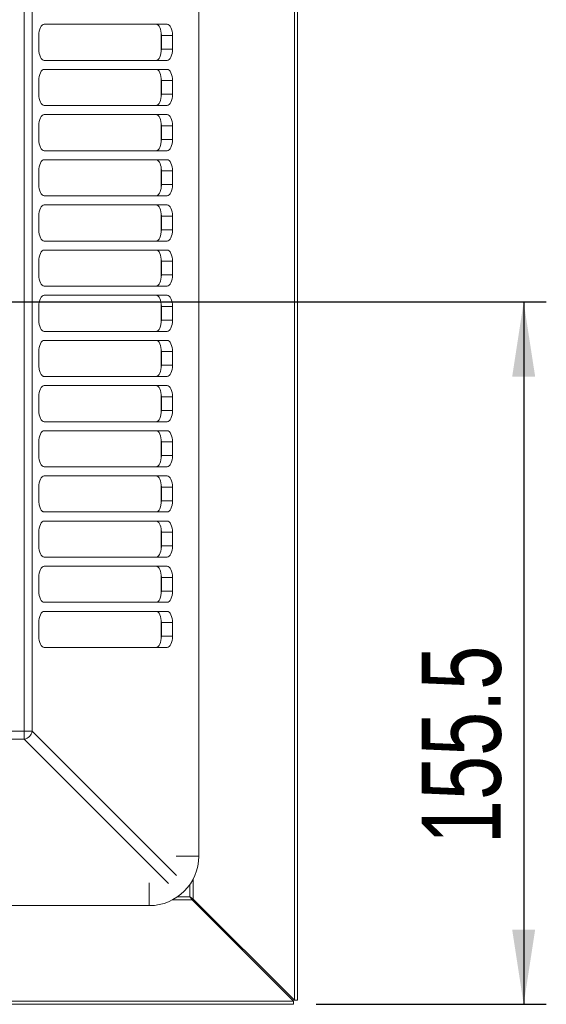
# Model space of a CAD drawing. Header units: millimetres. Extents: x 30 to 1432, y 107 to 988.
# Tile 26 of 34: x 1316 to 1432, y 396 to 614. Entities that reach past the tile are written whole.
import ezdxf

# ---------------------------------------------------------------- set-up
doc = ezdxf.new("R2010")
doc.units = ezdxf.units.MM
doc.header["$LTSCALE"] = 5
doc.layers.add('AA', color=7, linetype='Continuous')
doc.styles.add('SLDTEXTSTYLE1', font='TXT', dxfattribs={"width": 0.75})
doc.dimstyles.new('SLDDIMSTYLE3', dxfattribs={"dimtxt": 17.5, "dimasz": 16.51, "dimexe": 0, "dimexo": 0.0625, "dimgap": 4.375, "dimtad": 1, "dimdec": 1, "dimrnd": 1e-09, "dimzin": 12, "dimdsep": 46, "dimtxsty": 'SLDTEXTSTYLE1', "dimsah": 1, "dimcen": 0.09, "dimadec": 0, "dimazin": 3, "dimtfac": 1, "dimtdec": 1, "dimtofl": 0, "dimtmove": 0, "dimatfit": 3, "dimfxl": 1, "dimfrac": 2, "dimtolj": 1, "dimtzin": 12, "dimarcsym": 0})

# ---------------------------------------------------------------- blocks, each defined once
blk = doc.blocks.new('*D9')
at = {"layer": 'AA', "color": 7}
for p, q in [((1226.5, 551.69), (1432, 551.69)), ((1427, 551.69), (1427, 396.19)), ((1381.12, 396.19), (1432, 396.19))]:
    blk.add_line(p, q, dxfattribs=at)
for points in [[(1427, 551.69), (1424.46, 535.18), (1429.54, 535.18)], [(1427, 396.19), (1429.54, 412.7), (1424.46, 412.7)]]:
    blk.add_solid(points, dxfattribs=at)
at = {"layer": 'AA', "color": 7, "insert": (1404.44, 431.67, 18.06), "char_height": 17.5, "attachment_point": 1, "rotation": 90, "style": 'SLDTEXTSTYLE1'}
blk.add_mtext('155.5', dxfattribs=at)

msp = doc.modelspace()

# ---------------------------------------------------------------- linework, layer by layer
at = {"color": 7, "linetype": 'Continuous', "lineweight": 15}
for p, q in [((1376.296, 831.31), (1376.296, 397.078)), ((1377.003, 831.31), (1377.003, 397.078)), ((1355.147, 428.994), (1355.147, 799.394)), ((1316.551, 771.742), (1316.551, 456.645)), ((1318.317, 771.742), (1318.317, 456.645)), ((1320.945, 613.194), (1348.165, 613.194)), ((1349.339, 610.694), (1346.866, 610.694)), ((1349.339, 610.694), (1349.339, 607.694)), ((1346.866, 607.694), (1349.339, 607.694)), ((1348.165, 605.194), (1320.945, 605.194)), ((1320.945, 603.194), (1348.165, 603.194)), ((1349.339, 600.694), (1346.866, 600.694)), ((1349.339, 600.694), (1349.339, 597.694)), ((1346.866, 597.694), (1349.339, 597.694)), ((1348.165, 595.194), (1320.945, 595.194)), ((1320.945, 593.194), (1348.165, 593.194)), ((1349.339, 590.694), (1346.866, 590.694)), ((1349.339, 590.694), (1349.339, 587.694)), ((1346.866, 587.694), (1349.339, 587.694)), ((1348.165, 585.194), (1320.945, 585.194)), ((1320.945, 583.194), (1348.165, 583.194)), ((1346.856, 581.021), (1346.856, 581.194)), ((1349.339, 580.694), (1346.902, 580.694)), ((1346.902, 580.694), (1346.902, 577.694)), ((1349.339, 580.694), (1349.339, 577.694)), ((1346.856, 577.194), (1346.856, 577.367)), ((1346.902, 577.694), (1349.339, 577.694)), ((1348.165, 575.194), (1320.945, 575.194)), ((1320.945, 573.194), (1348.165, 573.194)), ((1349.339, 570.694), (1346.866, 570.694)), ((1349.339, 570.694), (1349.339, 567.694)), ((1346.866, 567.694), (1349.339, 567.694)), ((1348.165, 565.194), (1320.945, 565.194)), ((1320.945, 563.194), (1348.165, 563.194)), ((1349.339, 560.694), (1346.866, 560.694)), ((1346.866, 557.694), (1349.339, 557.694)), ((1348.165, 555.194), (1320.945, 555.194)), ((1320.945, 553.194), (1348.165, 553.194)), ((1349.339, 550.694), (1346.866, 550.694)), ((1349.339, 550.694), (1349.339, 547.694)), ((1346.866, 547.694), (1349.339, 547.694)), ((1348.165, 545.194), (1320.945, 545.194)), ((1320.945, 543.194), (1348.165, 543.194)), ((1349.339, 540.694), (1346.866, 540.694)), ((1349.339, 540.694), (1349.339, 537.694)), ((1346.866, 537.694), (1349.339, 537.694)), ((1348.165, 535.194), (1320.945, 535.194)), ((1320.945, 533.194), (1348.165, 533.194)), ((1349.339, 530.694), (1346.866, 530.694)), ((1349.339, 530.694), (1349.339, 527.694)), ((1346.866, 527.694), (1349.339, 527.694)), ((1348.165, 525.194), (1320.945, 525.194)), ((1320.945, 523.194), (1348.165, 523.194)), ((1349.339, 520.694), (1346.866, 520.694)), ((1346.866, 517.694), (1349.339, 517.694)), ((1348.165, 515.194), (1320.945, 515.194)), ((1320.945, 513.194), (1348.165, 513.194)), ((1349.339, 510.694), (1346.866, 510.694)), ((1349.339, 510.694), (1349.339, 507.694)), ((1346.866, 507.694), (1349.339, 507.694)), ((1348.165, 505.194), (1320.945, 505.194)), ((1320.945, 503.194), (1348.165, 503.194)), ((1349.339, 500.694), (1346.902, 500.694)), ((1349.339, 500.694), (1349.339, 497.694)), ((1346.902, 497.694), (1349.339, 497.694)), ((1320.945, 493.194), (1348.165, 493.194)), ((1349.339, 490.694), (1346.866, 490.694)), ((1349.339, 490.694), (1349.339, 487.694)), ((1346.866, 487.694), (1349.339, 487.694)), ((1348.165, 485.194), (1320.945, 485.194)), ((1320.945, 483.194), (1348.165, 483.194)), ((1349.339, 480.694), (1346.866, 480.694)), ((1349.339, 480.694), (1349.339, 477.694)), ((1346.866, 477.694), (1349.339, 477.694)), ((1348.165, 475.194), (1320.945, 475.194)), ((1316.551, 456.645), (1309.503, 456.645)), ((1316.551, 454.88), (1316.551, 456.645)), ((1316.551, 454.88), (1309.503, 454.88)), ((1353.705, 419.315), (1376.119, 396.901)), ((1376.296, 397.078), (1353.881, 419.492)), ((1376.119, 396.901), (941.887, 396.901)), ((1376.119, 396.194), (1376.119, 396.901)), ((1377.003, 397.078), (1376.296, 397.078)), ((1376.119, 396.194), (941.887, 396.194))]:
    msp.add_line(p, q, dxfattribs=at)
at = {"color": 144, "linetype": 'Continuous', "lineweight": 0}
for p, q in [((1319.771, 607.694), (1319.771, 610.694)), ((1346.856, 607.367), (1346.856, 611.021)), ((1346.866, 610.694), (1346.866, 607.694)), ((1319.771, 597.694), (1319.771, 600.694)), ((1346.856, 597.367), (1346.856, 601.021)), ((1346.866, 600.694), (1346.866, 597.694)), ((1346.856, 587.367), (1346.856, 591.021)), ((1319.771, 587.694), (1319.771, 590.694)), ((1346.866, 590.694), (1346.866, 587.694)), ((1319.771, 577.694), (1319.771, 580.694)), ((1346.856, 577.019), (1346.856, 581.369)), ((1319.771, 567.694), (1319.771, 570.694)), ((1346.856, 567.367), (1346.856, 571.021)), ((1346.866, 570.694), (1346.866, 567.694)), ((1319.771, 557.694), (1319.771, 560.694)), ((1346.856, 557.367), (1346.856, 561.021)), ((1346.866, 560.694), (1346.866, 557.694)), ((1349.339, 560.694), (1349.339, 557.694)), ((1319.771, 547.694), (1319.771, 550.694)), ((1346.856, 547.367), (1346.856, 551.021)), ((1346.866, 550.694), (1346.866, 547.694)), ((1319.771, 537.694), (1319.771, 540.694)), ((1346.856, 537.367), (1346.856, 541.021)), ((1346.866, 540.694), (1346.866, 537.694)), ((1319.771, 527.694), (1319.771, 530.694)), ((1346.856, 527.367), (1346.856, 531.021)), ((1346.866, 530.694), (1346.866, 527.694)), ((1346.856, 517.367), (1346.856, 521.021)), ((1319.771, 517.694), (1319.771, 520.694)), ((1346.866, 520.694), (1346.866, 517.694)), ((1349.339, 520.694), (1349.339, 517.694)), ((1319.771, 507.694), (1319.771, 510.694)), ((1346.856, 507.367), (1346.856, 511.021)), ((1346.866, 510.694), (1346.866, 507.694)), ((1319.771, 497.694), (1319.771, 500.694)), ((1346.856, 497.367), (1346.856, 501.021)), ((1346.902, 500.694), (1346.902, 497.694)), ((1348.165, 495.194), (1320.945, 495.194)), ((1319.771, 487.694), (1319.771, 490.694)), ((1346.856, 487.367), (1346.856, 491.021)), ((1346.866, 490.694), (1346.866, 487.694)), ((1319.771, 477.694), (1319.771, 480.694)), ((1346.856, 477.367), (1346.856, 481.021)), ((1346.866, 480.694), (1346.866, 477.694)), ((1318.317, 456.645), (1316.551, 456.645)), ((1350.239, 424.723), (1318.317, 456.645)), ((973.803, 418.049), (1344.203, 418.049))]:
    msp.add_line(p, q, dxfattribs=at)
at = {"color": 8, "linetype": 'Continuous', "lineweight": 15}
for p, q in [((1348.473, 422.957), (1316.551, 454.88)), ((1350.134, 428.994), (1355.147, 428.994)), ((1344.203, 423.062), (1344.203, 418.049)), ((1353.881, 419.492), (1353.881, 423.885)), ((1353.174, 420.022), (1353.174, 422.726)), ((1349.312, 419.315), (1353.705, 419.315)), ((1350.471, 420.022), (1353.174, 420.022))]:
    msp.add_line(p, q, dxfattribs=at)
at = {"color": 7, "linetype": 'Continuous', "lineweight": 15, "flags": 128}
for points in [[(1319.771, 610.694), (1319.794, 611.181), (1319.861, 611.65), (1319.969, 612.083), (1320.115, 612.461), (1320.293, 612.772), (1320.496, 613.003), (1320.716, 613.146), (1320.945, 613.194)], [(1348.165, 613.194), (1348.394, 613.146), (1348.614, 613.003), (1348.817, 612.772), (1348.995, 612.461), (1349.141, 612.083), (1349.249, 611.65), (1349.316, 611.181), (1349.339, 610.694)], [(1320.945, 605.194), (1320.716, 605.242), (1320.496, 605.384), (1320.293, 605.615), (1320.115, 605.926), (1319.969, 606.305), (1319.861, 606.737), (1319.794, 607.206), (1319.771, 607.694)], [(1349.339, 607.694), (1349.316, 607.206), (1349.249, 606.737), (1349.141, 606.305), (1348.995, 605.926), (1348.817, 605.615), (1348.614, 605.384), (1348.394, 605.242), (1348.165, 605.194)], [(1319.771, 600.694), (1319.794, 601.181), (1319.861, 601.65), (1319.969, 602.083), (1320.115, 602.461), (1320.293, 602.772), (1320.496, 603.003), (1320.716, 603.146), (1320.945, 603.194)], [(1348.165, 603.194), (1348.394, 603.146), (1348.614, 603.003), (1348.817, 602.772), (1348.995, 602.461), (1349.141, 602.083), (1349.249, 601.65), (1349.316, 601.181), (1349.339, 600.694)], [(1320.945, 595.194), (1320.716, 595.242), (1320.496, 595.384), (1320.293, 595.615), (1320.115, 595.926), (1319.969, 596.305), (1319.861, 596.737), (1319.794, 597.206), (1319.771, 597.694)], [(1349.339, 597.694), (1349.316, 597.206), (1349.249, 596.737), (1349.141, 596.305), (1348.995, 595.926), (1348.817, 595.615), (1348.614, 595.384), (1348.394, 595.242), (1348.165, 595.194)], [(1319.771, 590.694), (1319.794, 591.181), (1319.861, 591.65), (1319.969, 592.083), (1320.115, 592.461), (1320.293, 592.772), (1320.496, 593.003), (1320.716, 593.146), (1320.945, 593.194)], [(1348.165, 593.194), (1348.394, 593.146), (1348.614, 593.003), (1348.817, 592.772), (1348.995, 592.461), (1349.141, 592.083), (1349.249, 591.65), (1349.316, 591.181), (1349.339, 590.694)], [(1320.945, 585.194), (1320.716, 585.242), (1320.496, 585.384), (1320.293, 585.615), (1320.115, 585.926), (1319.969, 586.305), (1319.861, 586.737), (1319.794, 587.206), (1319.771, 587.694)], [(1349.339, 587.694), (1349.316, 587.206), (1349.249, 586.737), (1349.141, 586.305), (1348.995, 585.926), (1348.817, 585.615), (1348.614, 585.384), (1348.394, 585.242), (1348.165, 585.194)], [(1319.771, 580.694), (1319.794, 581.181), (1319.861, 581.65), (1319.969, 582.083), (1320.115, 582.461), (1320.293, 582.772), (1320.496, 583.003), (1320.716, 583.146), (1320.945, 583.194)], [(1348.165, 583.194), (1348.394, 583.146), (1348.614, 583.003), (1348.817, 582.772), (1348.995, 582.461), (1349.141, 582.083), (1349.249, 581.65), (1349.316, 581.181), (1349.339, 580.694)], [(1320.945, 575.194), (1320.716, 575.242), (1320.496, 575.384), (1320.293, 575.615), (1320.115, 575.926), (1319.969, 576.305), (1319.861, 576.737), (1319.794, 577.206), (1319.771, 577.694)], [(1349.339, 577.694), (1349.316, 577.206), (1349.249, 576.737), (1349.141, 576.305), (1348.995, 575.926), (1348.817, 575.615), (1348.614, 575.384), (1348.394, 575.242), (1348.165, 575.194)], [(1319.771, 570.694), (1319.794, 571.181), (1319.861, 571.65), (1319.969, 572.083), (1320.115, 572.461), (1320.293, 572.772), (1320.496, 573.003), (1320.716, 573.146), (1320.945, 573.194)], [(1348.165, 573.194), (1348.394, 573.146), (1348.614, 573.003), (1348.817, 572.772), (1348.995, 572.461), (1349.141, 572.083), (1349.249, 571.65), (1349.316, 571.181), (1349.339, 570.694)], [(1320.945, 565.194), (1320.716, 565.242), (1320.496, 565.384), (1320.293, 565.615), (1320.115, 565.926), (1319.969, 566.305), (1319.861, 566.737), (1319.794, 567.206), (1319.771, 567.694)], [(1349.339, 567.694), (1349.316, 567.206), (1349.249, 566.737), (1349.141, 566.305), (1348.995, 565.926), (1348.817, 565.615), (1348.614, 565.384), (1348.394, 565.242), (1348.165, 565.194)], [(1319.771, 560.694), (1319.794, 561.181), (1319.861, 561.65), (1319.969, 562.083), (1320.115, 562.461), (1320.293, 562.772), (1320.496, 563.003), (1320.716, 563.146), (1320.945, 563.194)], [(1348.165, 563.194), (1348.394, 563.146), (1348.614, 563.003), (1348.817, 562.772), (1348.995, 562.461), (1349.141, 562.083), (1349.249, 561.65), (1349.316, 561.181), (1349.339, 560.694)], [(1320.945, 555.194), (1320.716, 555.242), (1320.496, 555.384), (1320.293, 555.615), (1320.115, 555.926), (1319.969, 556.305), (1319.861, 556.737), (1319.794, 557.206), (1319.771, 557.694)], [(1349.339, 557.694), (1349.316, 557.206), (1349.249, 556.737), (1349.141, 556.305), (1348.995, 555.926), (1348.817, 555.615), (1348.614, 555.384), (1348.394, 555.242), (1348.165, 555.194)], [(1319.771, 550.694), (1319.794, 551.181), (1319.861, 551.65), (1319.969, 552.083), (1320.115, 552.461), (1320.293, 552.772), (1320.496, 553.003), (1320.716, 553.146), (1320.945, 553.194)], [(1348.165, 553.194), (1348.394, 553.146), (1348.614, 553.003), (1348.817, 552.772), (1348.995, 552.461), (1349.141, 552.083), (1349.249, 551.65), (1349.316, 551.181), (1349.339, 550.694)], [(1320.945, 545.194), (1320.716, 545.242), (1320.496, 545.384), (1320.293, 545.615), (1320.115, 545.926), (1319.969, 546.305), (1319.861, 546.737), (1319.794, 547.206), (1319.771, 547.694)], [(1349.339, 547.694), (1349.316, 547.206), (1349.249, 546.737), (1349.141, 546.305), (1348.995, 545.926), (1348.817, 545.615), (1348.614, 545.384), (1348.394, 545.242), (1348.165, 545.194)], [(1319.771, 540.694), (1319.794, 541.181), (1319.861, 541.65), (1319.969, 542.083), (1320.115, 542.461), (1320.293, 542.772), (1320.496, 543.003), (1320.716, 543.146), (1320.945, 543.194)], [(1348.165, 543.194), (1348.394, 543.146), (1348.614, 543.003), (1348.817, 542.772), (1348.995, 542.461), (1349.141, 542.083), (1349.249, 541.65), (1349.316, 541.181), (1349.339, 540.694)], [(1319.771, 530.694), (1319.794, 531.181), (1319.861, 531.65), (1319.969, 532.083), (1320.115, 532.461), (1320.293, 532.772), (1320.496, 533.003), (1320.716, 533.146), (1320.945, 533.194)], [(1348.165, 533.194), (1348.394, 533.146), (1348.614, 533.003), (1348.817, 532.772), (1348.995, 532.461), (1349.141, 532.083), (1349.249, 531.65), (1349.316, 531.181), (1349.339, 530.694)], [(1320.945, 525.194), (1320.716, 525.242), (1320.496, 525.384), (1320.293, 525.615), (1320.115, 525.926), (1319.969, 526.305), (1319.861, 526.737), (1319.794, 527.206), (1319.771, 527.694)], [(1349.339, 527.694), (1349.316, 527.206), (1349.249, 526.737), (1349.141, 526.305), (1348.995, 525.926), (1348.817, 525.615), (1348.614, 525.384), (1348.394, 525.242), (1348.165, 525.194)], [(1319.771, 520.694), (1319.794, 521.181), (1319.861, 521.65), (1319.969, 522.083), (1320.115, 522.461), (1320.293, 522.772), (1320.496, 523.003), (1320.716, 523.146), (1320.945, 523.194)], [(1348.165, 523.194), (1348.394, 523.146), (1348.614, 523.003), (1348.817, 522.772), (1348.995, 522.461), (1349.141, 522.083), (1349.249, 521.65), (1349.316, 521.181), (1349.339, 520.694)], [(1320.945, 515.194), (1320.716, 515.242), (1320.496, 515.384), (1320.293, 515.615), (1320.115, 515.926), (1319.969, 516.305), (1319.861, 516.737), (1319.794, 517.206), (1319.771, 517.694)], [(1349.339, 517.694), (1349.316, 517.206), (1349.249, 516.737), (1349.141, 516.305), (1348.995, 515.926), (1348.817, 515.615), (1348.614, 515.384), (1348.394, 515.242), (1348.165, 515.194)], [(1319.771, 510.694), (1319.794, 511.181), (1319.861, 511.65), (1319.969, 512.083), (1320.115, 512.461), (1320.293, 512.772), (1320.496, 513.003), (1320.716, 513.146), (1320.945, 513.194)], [(1348.165, 513.194), (1348.394, 513.146), (1348.614, 513.003), (1348.817, 512.772), (1348.995, 512.461), (1349.141, 512.083), (1349.249, 511.65), (1349.316, 511.181), (1349.339, 510.694)], [(1349.339, 507.694), (1349.316, 507.206), (1349.249, 506.737), (1349.141, 506.305), (1348.995, 505.926), (1348.817, 505.615), (1348.614, 505.384), (1348.394, 505.242), (1348.165, 505.194)], [(1319.771, 500.694), (1319.794, 501.181), (1319.861, 501.65), (1319.969, 502.083), (1320.115, 502.461), (1320.293, 502.772), (1320.496, 503.003), (1320.716, 503.146), (1320.945, 503.194)], [(1348.165, 503.194), (1348.394, 503.146), (1348.614, 503.003), (1348.817, 502.772), (1348.995, 502.461), (1349.141, 502.083), (1349.249, 501.65), (1349.316, 501.181), (1349.339, 500.694)], [(1320.945, 495.194), (1320.716, 495.242), (1320.496, 495.384), (1320.293, 495.615), (1320.115, 495.926), (1319.969, 496.305), (1319.861, 496.737), (1319.794, 497.206), (1319.771, 497.694)], [(1349.339, 497.694), (1349.316, 497.206), (1349.249, 496.737), (1349.141, 496.305), (1348.995, 495.926), (1348.817, 495.615), (1348.614, 495.384), (1348.394, 495.242), (1348.165, 495.194)], [(1319.771, 490.694), (1319.794, 491.181), (1319.861, 491.65), (1319.969, 492.083), (1320.115, 492.461), (1320.293, 492.772), (1320.496, 493.003), (1320.716, 493.146), (1320.945, 493.194)], [(1320.945, 485.194), (1320.716, 485.242), (1320.496, 485.384), (1320.293, 485.615), (1320.115, 485.926), (1319.969, 486.305), (1319.861, 486.737), (1319.794, 487.206), (1319.771, 487.694)], [(1349.339, 487.694), (1349.316, 487.206), (1349.249, 486.737), (1349.141, 486.305), (1348.995, 485.926), (1348.817, 485.615), (1348.614, 485.384), (1348.394, 485.242), (1348.165, 485.194)], [(1320.945, 475.194), (1320.716, 475.242), (1320.496, 475.384), (1320.293, 475.615), (1320.115, 475.926), (1319.969, 476.305), (1319.861, 476.737), (1319.794, 477.206), (1319.771, 477.694)], [(1349.339, 477.694), (1349.316, 477.206), (1349.249, 476.737), (1349.141, 476.305), (1348.995, 475.926), (1348.817, 475.615), (1348.614, 475.384), (1348.394, 475.242), (1348.165, 475.194)]]:
    msp.add_lwpolyline(points, dxfattribs=at)
at = {"color": 144, "linetype": 'Continuous', "lineweight": 0, "flags": 128}
for points in [[(1346.866, 610.694), (1346.844, 611.181), (1346.777, 611.65), (1346.669, 612.083), (1346.523, 612.461), (1346.345, 612.772), (1346.142, 613.003), (1345.922, 613.146), (1345.693, 613.194)], [(1345.693, 605.194), (1345.922, 605.242), (1346.142, 605.384), (1346.345, 605.615), (1346.523, 605.926), (1346.669, 606.305), (1346.777, 606.737), (1346.844, 607.206), (1346.866, 607.694)], [(1346.866, 600.694), (1346.844, 601.181), (1346.777, 601.65), (1346.669, 602.083), (1346.523, 602.461), (1346.345, 602.772), (1346.142, 603.003), (1345.922, 603.146), (1345.693, 603.194)], [(1345.693, 595.194), (1345.922, 595.242), (1346.142, 595.384), (1346.345, 595.615), (1346.523, 595.926), (1346.669, 596.305), (1346.777, 596.737), (1346.844, 597.206), (1346.866, 597.694)], [(1346.866, 590.694), (1346.844, 591.181), (1346.777, 591.65), (1346.669, 592.083), (1346.523, 592.461), (1346.345, 592.772), (1346.142, 593.003), (1345.922, 593.146), (1345.693, 593.194)], [(1345.693, 585.194), (1345.922, 585.242), (1346.142, 585.384), (1346.345, 585.615), (1346.523, 585.926), (1346.669, 586.305), (1346.777, 586.737), (1346.844, 587.206), (1346.866, 587.694)], [(1346.843, 581.188), (1346.787, 581.599), (1346.698, 581.983), (1346.58, 582.33), (1346.436, 582.628), (1346.27, 582.87), (1346.087, 583.048), (1345.893, 583.157), (1345.693, 583.194)], [(1345.693, 575.194), (1345.893, 575.23), (1346.087, 575.339), (1346.27, 575.517), (1346.436, 575.759), (1346.58, 576.058), (1346.698, 576.404), (1346.787, 576.788), (1346.843, 577.199)], [(1346.866, 570.694), (1346.844, 571.181), (1346.777, 571.65), (1346.669, 572.083), (1346.523, 572.461), (1346.345, 572.772), (1346.142, 573.003), (1345.922, 573.146), (1345.693, 573.194)], [(1345.693, 565.194), (1345.922, 565.242), (1346.142, 565.384), (1346.345, 565.615), (1346.523, 565.926), (1346.669, 566.305), (1346.777, 566.737), (1346.844, 567.206), (1346.866, 567.694)], [(1346.866, 560.694), (1346.844, 561.181), (1346.777, 561.65), (1346.669, 562.083), (1346.523, 562.461), (1346.345, 562.772), (1346.142, 563.003), (1345.922, 563.146), (1345.693, 563.194)], [(1345.693, 555.194), (1345.922, 555.242), (1346.142, 555.384), (1346.345, 555.615), (1346.523, 555.926), (1346.669, 556.305), (1346.777, 556.737), (1346.844, 557.206), (1346.866, 557.694)], [(1346.866, 550.694), (1346.844, 551.181), (1346.777, 551.65), (1346.669, 552.083), (1346.523, 552.461), (1346.345, 552.772), (1346.142, 553.003), (1345.922, 553.146), (1345.693, 553.194)], [(1345.693, 545.194), (1345.922, 545.242), (1346.142, 545.384), (1346.345, 545.615), (1346.523, 545.926), (1346.669, 546.305), (1346.777, 546.737), (1346.844, 547.206), (1346.866, 547.694)], [(1346.866, 540.694), (1346.844, 541.181), (1346.777, 541.65), (1346.669, 542.083), (1346.523, 542.461), (1346.345, 542.772), (1346.142, 543.003), (1345.922, 543.146), (1345.693, 543.194)], [(1345.693, 535.194), (1345.922, 535.242), (1346.142, 535.384), (1346.345, 535.615), (1346.523, 535.926), (1346.669, 536.305), (1346.777, 536.737), (1346.844, 537.206), (1346.866, 537.694)], [(1349.339, 537.694), (1349.316, 537.206), (1349.249, 536.737), (1349.141, 536.305), (1348.995, 535.926), (1348.817, 535.615), (1348.614, 535.384), (1348.394, 535.242), (1348.165, 535.194)], [(1346.866, 530.694), (1346.844, 531.181), (1346.777, 531.65), (1346.669, 532.083), (1346.523, 532.461), (1346.345, 532.772), (1346.142, 533.003), (1345.922, 533.146), (1345.693, 533.194)], [(1345.693, 525.194), (1345.922, 525.242), (1346.142, 525.384), (1346.345, 525.615), (1346.523, 525.926), (1346.669, 526.305), (1346.777, 526.737), (1346.844, 527.206), (1346.866, 527.694)], [(1346.866, 520.694), (1346.844, 521.181), (1346.777, 521.65), (1346.669, 522.083), (1346.523, 522.461), (1346.345, 522.772), (1346.142, 523.003), (1345.922, 523.146), (1345.693, 523.194)], [(1345.693, 515.194), (1345.922, 515.242), (1346.142, 515.384), (1346.345, 515.615), (1346.523, 515.926), (1346.669, 516.305), (1346.777, 516.737), (1346.844, 517.206), (1346.866, 517.694)], [(1346.866, 510.694), (1346.844, 511.181), (1346.777, 511.65), (1346.669, 512.083), (1346.523, 512.461), (1346.345, 512.772), (1346.142, 513.003), (1345.922, 513.146), (1345.693, 513.194)], [(1345.693, 505.194), (1345.922, 505.242), (1346.142, 505.384), (1346.345, 505.615), (1346.523, 505.926), (1346.669, 506.305), (1346.777, 506.737), (1346.844, 507.206), (1346.866, 507.694)], [(1346.856, 501.021), (1346.81, 501.459), (1346.728, 501.873), (1346.612, 502.248), (1346.466, 502.574), (1346.296, 502.838), (1346.106, 503.034), (1345.903, 503.153), (1345.693, 503.194)], [(1345.693, 495.194), (1345.903, 495.234), (1346.106, 495.354), (1346.296, 495.549), (1346.466, 495.814), (1346.612, 496.139), (1346.728, 496.515), (1346.81, 496.928), (1346.856, 497.367)], [(1346.866, 490.694), (1346.844, 491.181), (1346.777, 491.65), (1346.669, 492.083), (1346.523, 492.461), (1346.345, 492.772), (1346.142, 493.003), (1345.922, 493.146), (1345.693, 493.194)], [(1348.165, 493.194), (1348.394, 493.146), (1348.614, 493.003), (1348.817, 492.772), (1348.995, 492.461), (1349.141, 492.083), (1349.249, 491.65), (1349.316, 491.181), (1349.339, 490.694)], [(1345.693, 485.194), (1345.922, 485.242), (1346.142, 485.384), (1346.345, 485.615), (1346.523, 485.926), (1346.669, 486.305), (1346.777, 486.737), (1346.844, 487.206), (1346.866, 487.694)], [(1319.771, 480.694), (1319.794, 481.181), (1319.861, 481.65), (1319.969, 482.083), (1320.115, 482.461), (1320.293, 482.772), (1320.496, 483.003), (1320.716, 483.146), (1320.945, 483.194)], [(1346.866, 480.694), (1346.844, 481.181), (1346.777, 481.65), (1346.669, 482.083), (1346.523, 482.461), (1346.345, 482.772), (1346.142, 483.003), (1345.922, 483.146), (1345.693, 483.194)], [(1348.165, 483.194), (1348.394, 483.146), (1348.614, 483.003), (1348.817, 482.772), (1348.995, 482.461), (1349.141, 482.083), (1349.249, 481.65), (1349.316, 481.181), (1349.339, 480.694)], [(1345.693, 475.194), (1345.922, 475.242), (1346.142, 475.384), (1346.345, 475.615), (1346.523, 475.926), (1346.669, 476.305), (1346.777, 476.737), (1346.844, 477.206), (1346.866, 477.694)]]:
    msp.add_lwpolyline(points, dxfattribs=at)
at = {"color": 7, "linetype": 'Continuous', "lineweight": 15}
for centre, radius, start, end in [((1315.994, 457.203), 2.389, 283.48748, 346.51252), ((1344.203, 428.994), 10.944, 270, 360)]:
    msp.add_arc(centre, radius, start, end, dxfattribs=at)
for points, knots in [([(1346.856, 581.021), (1346.865, 580.985), (1346.883, 580.913), (1346.899, 580.803), (1346.901, 580.73), (1346.902, 580.694)], [0, 0, 0, 0, 0.3370557, 0.6694766, 1, 1, 1, 1]), ([(1346.902, 577.694), (1346.901, 577.666), (1346.9, 577.612), (1346.891, 577.53), (1346.877, 577.448), (1346.863, 577.394), (1346.856, 577.367)], [0, 0, 0, 0, 0.2478244, 0.4963258, 0.7466707, 1, 1, 1, 1]), ([(1353.174, 420.022), (1353.278, 419.884), (1353.381, 419.746), (1353.563, 419.503), (1353.642, 419.398), (1353.705, 419.315)], [0, 0, 0, 0, 0.5, 0.5, 1, 1, 1, 1])]:
    msp.add_open_spline(points, degree=3, knots=knots, dxfattribs=at)
at = {"color": 144, "linetype": 'Continuous', "lineweight": 0}
for points, knots in [([(1320.945, 535.194), (1320.92, 535.195), (1320.871, 535.197), (1320.798, 535.212), (1320.725, 535.236), (1320.653, 535.27), (1320.582, 535.314), (1320.461, 535.407), (1320.296, 535.589), (1320.11, 535.914), (1319.957, 536.311), (1319.86, 536.709), (1319.805, 537.07), (1319.777, 537.379), (1319.773, 537.589), (1319.771, 537.694)], [0, 0, 0, 0, 0.0403177, 0.0803098, 0.1201341, 0.1599506, 0.1999192, 0.240198, 0.3700596, 0.5000577, 0.6299193, 0.7599174, 0.8400681, 0.9196688, 1, 1, 1, 1]), ([(1320.945, 505.194), (1320.92, 505.195), (1320.871, 505.197), (1320.798, 505.212), (1320.725, 505.236), (1320.653, 505.27), (1320.582, 505.314), (1320.461, 505.407), (1320.296, 505.589), (1320.11, 505.914), (1319.957, 506.311), (1319.86, 506.709), (1319.805, 507.07), (1319.777, 507.379), (1319.773, 507.589), (1319.771, 507.694)], [0, 0, 0, 0, 0.0403177, 0.0803098, 0.1201341, 0.1599506, 0.1999192, 0.240198, 0.3700596, 0.5000577, 0.6299193, 0.7599174, 0.8400681, 0.9196688, 1, 1, 1, 1]), ([(1346.902, 500.694), (1346.901, 500.721), (1346.9, 500.776), (1346.891, 500.858), (1346.877, 500.94), (1346.863, 500.994), (1346.856, 501.021)], [0, 0, 0, 0, 0.2473896, 0.4959067, 0.7464761, 1, 1, 1, 1]), ([(1346.856, 497.367), (1346.865, 497.403), (1346.884, 497.474), (1346.899, 497.584), (1346.901, 497.657), (1346.902, 497.694)], [0, 0, 0, 0, 0.3373334, 0.6699444, 1, 1, 1, 1]), ([(1353.881, 419.492), (1353.859, 419.508), (1353.813, 419.543), (1353.737, 419.601), (1353.651, 419.665), (1353.539, 419.749), (1353.38, 419.868), (1353.25, 419.965), (1353.174, 420.022)], [0, 0, 0, 0, 0.1096807, 0.2274102, 0.3533027, 0.4874515, 0.6999707, 1, 1, 1, 1])]:
    msp.add_open_spline(points, degree=3, knots=knots, dxfattribs=at)

# ---------------------------------------------------------------- dimensions: what is measured, and where the dimension line sits
at = {"layer": 'AA', "color": 7}
dim = msp.add_linear_dim(base=(1427.003, 396.194), p1=(1221.503, 551.694), p2=(1376.119, 396.194), angle=90, dimstyle='SLDDIMSTYLE3', dxfattribs=at)
dim.commit()
dim.dimension.update_dxf_attribs({"geometry": '*D9', "text_midpoint": (1427.003, 467.875), "dimtype": 160})

doc.saveas('drawing.dxf')
